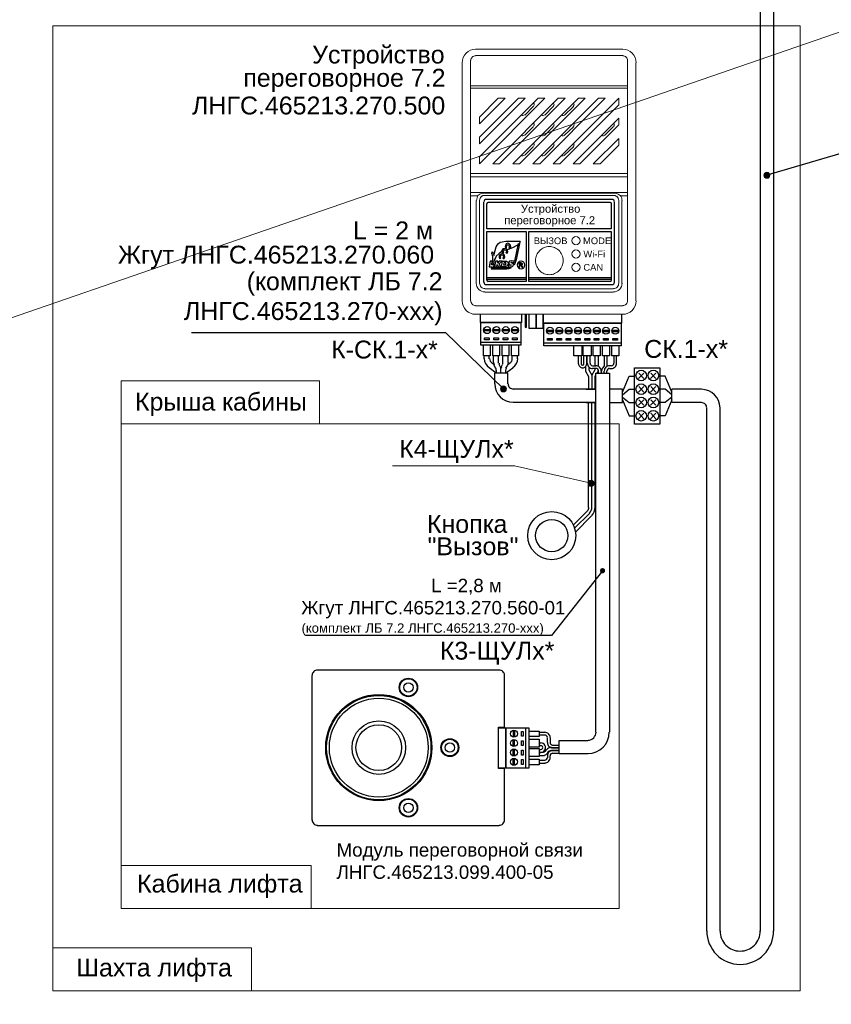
# Model space of a CAD drawing. Header units: millimetres. Extents: x -157 to 722, y -676 to 466.
# Tile 6 of 14: x 266 to 379, y -459 to -321. Entities that reach past the tile are written whole.
import ezdxf

# ---------------------------------------------------------------- set-up
doc = ezdxf.new("R2010")
doc.units = ezdxf.units.MM
doc.layers.get('0').update_dxf_attribs({"lineweight": 15})
doc.layers.add('EI_HATCH_GALV', color=7, linetype='Continuous', lineweight=15)
doc.styles.add('CP.Text', font='arial.ttf')

msp = doc.modelspace()

# ---------------------------------------------------------------- hatches: boundary and pattern name
at = {"transparency": 33554559}
for points in [[(347.17, -398.51), (347, -398.17), (346.88, -398.3)], [(347.17, -398.13), (347, -398.17), (347.17, -398.51)], [(347.17, -398.51), (347.39, -398.17), (347.17, -398.13)], [(347.17, -398.51), (347.51, -398.3), (347.39, -398.17)], [(347.17, -398.51), (346.88, -398.3), (346.84, -398.51)], [(346.84, -398.51), (346.88, -398.68), (347.17, -398.51)], [(347.17, -398.51), (346.88, -398.68), (347, -398.8)], [(347.17, -398.51), (347, -398.8), (347.17, -398.89)], [(347.55, -398.51), (347.51, -398.3), (347.17, -398.51)], [(347.17, -398.51), (347.51, -398.68), (347.55, -398.51)], [(347.17, -398.51), (347.39, -398.8), (347.51, -398.68)], [(347.17, -398.89), (347.39, -398.8), (347.17, -398.51)]]:
    msp.add_hatch(color=256, dxfattribs=at).paths.add_polyline_path(points)
at = {"layer": 'EI_HATCH_GALV'}
h = msp.add_hatch(color=256, dxfattribs=at)
h.dxf.hatch_style = 1
h.paths.add_polyline_path([(369.79, -343.16, 1), (370.62, -343.16, 1)])
h = msp.add_hatch(color=256, dxfattribs=at)
h.dxf.hatch_style = 1
h.paths.add_polyline_path([(332.91, -373.06, 1), (333.74, -373.06, 1)])
h = msp.add_hatch(color=256, dxfattribs=at)
h.dxf.hatch_style = 1
h.paths.add_polyline_path([(345.17, -386.27, 1), (346, -386.27, 1)])

# ---------------------------------------------------------------- linework, layer by layer
for p, q in [((334.85, -383.83), (317.77, -383.83)), ((345.59, -386.24), (334.85, -383.83))]:
    msp.add_line(p, q)
msp.add_lwpolyline([(-53.28, -293.9), (290.08, -675.54), (149.48, -122.31), (627.52, -529.1), (449.92, -116.39), (722.24, -205.15), (-156.88, -508.39)])
at = {"color": 30, "lineweight": 25, "true_color": 0xf26722}
for points in [[(369.27, -314.7), (369.27, -448.92)], [(371.13, -314.7), (371.13, -448.92)], [(356.91, -373.49), (355.94, -371.25), (355.22, -371.25)], [(356.91, -373.87), (355.94, -373.11), (355.22, -373.11)], [(356.91, -374.97), (356.91, -373.11)], [(361.02, -373.11), (356.91, -373.11)], [(356.91, -374.21), (355.94, -374.97), (355.22, -374.97)], [(356.91, -374.59), (355.94, -376.83), (355.22, -376.83)], [(361.02, -374.97), (356.91, -374.97)], [(361.78, -448.92), (361.78, -375.73)], [(363.64, -448.92), (363.64, -375.73)]]:
    msp.add_lwpolyline(points, dxfattribs=at)
for points in [[(270.24, -322.25), (374.86, -322.25), (374.86, -457.27), (270.24, -457.27)], [(307.58, -377.95), (279.8, -377.95), (279.8, -371.94), (307.58, -371.94)], [(279.8, -445.75), (349.5, -445.75), (349.5, -377.95), (279.8, -377.95)], [(306.4, -445.75), (279.8, -445.75), (279.8, -439.74), (306.4, -439.74)], [(298.07, -457.27), (270.24, -457.27), (270.24, -451.26), (298.07, -451.26)]]:
    msp.add_lwpolyline(points, close=True)
at = {"lineweight": 18}
for points in [[(350.01, -325.53), (329.4, -325.53)], [(329.4, -326.42), (350.01, -326.42)], [(327.53, -327.44), (327.53, -330.95), (327.53, -342.89), (327.53, -345.09), (327.53, -346.02), (327.53, -360.75)], [(350.69, -327.1), (350.69, -330.65), (328.72, -330.65)], [(328.72, -330.95), (328.72, -327.1)], [(351.87, -360.75), (351.87, -346.02), (351.87, -345.09), (351.87, -342.89), (351.87, -330.95), (351.87, -327.44)], [(350.69, -330.65), (350.69, -330.95)], [(350.69, -346.02), (350.69, -343.39), (350.69, -342.89), (328.72, -342.89), (328.72, -330.95), (350.69, -330.95), (350.69, -342.89)], [(336.3, -334.76), (337.48, -333.53)], [(340.27, -333.53), (339.09, -334.76)], [(341.88, -334.76), (343.11, -333.53)], [(337.48, -336.37), (336.3, -337.55)], [(339.09, -337.55), (340.27, -336.37)], [(341.88, -337.55), (343.11, -336.37)], [(348.7, -336.37), (347.51, -337.55)], [(336.3, -340.35), (337.48, -339.16)], [(339.09, -340.35), (340.27, -339.16)], [(343.11, -339.16), (341.88, -340.35)], [(328.72, -342.89), (328.72, -343.39), (350.69, -343.39)], [(328.72, -345.55), (328.72, -343.39)], [(350.69, -345.55), (328.72, -345.55), (328.72, -346.02), (328.72, -360.75)], [(328.72, -346.02), (329.69, -346.02), (329.73, -345.98), (330.03, -345.81), (330.33, -345.68), (330.41, -345.68), (330.71, -345.64), (348.7, -345.64), (348.99, -345.68), (349.08, -345.68), (349.38, -345.81), (349.67, -345.98), (349.71, -346.02), (350.69, -346.02), (350.69, -360.75)], [(329.52, -346.7), (329.52, -358.29)], [(329.99, -358.29), (329.99, -346.7)], [(330.24, -346.15), (330.45, -345.98), (330.54, -345.98), (330.71, -345.98), (348.7, -345.98), (348.95, -345.98), (349.16, -346.15)], [(349.46, -346.7), (349.46, -358.29)], [(349.88, -358.29), (349.88, -346.7)], [(348.7, -359.06), (330.71, -359.06)], [(330.71, -359.52), (348.7, -359.52)], [(350.01, -361.43), (329.4, -361.43)], [(329.4, -362.61), (350.01, -362.61)]]:
    msp.add_lwpolyline(points, dxfattribs=at)
for points in [[(339.13, -332.39), (329.99, -341.57), (329.99, -340.6), (338.2, -332.39)], [(336.34, -332.39), (329.99, -338.74), (329.99, -337.81), (335.41, -332.39)], [(329.99, -335.94), (329.99, -335.01), (332.57, -332.39), (333.54, -332.39)], [(341.97, -332.39), (332.78, -341.57), (331.85, -341.57), (340.99, -332.39)], [(344.76, -332.39), (335.58, -341.57), (334.64, -341.57), (343.83, -332.39)], [(347.55, -332.39), (338.41, -341.57), (337.44, -341.57), (346.62, -332.39)], [(349.46, -333.32), (341.21, -341.57), (340.27, -341.57), (349.46, -332.39)], [(349.46, -336.11), (344, -341.57), (343.07, -341.57), (349.46, -335.18)], [(349.46, -338.95), (346.84, -341.57), (345.86, -341.57), (349.46, -338.02)]]:
    msp.add_lwpolyline(points, close=True, dxfattribs=at)
at = {"lineweight": 25}
for points in [[(370.09, -343.16), (388.4, -337.79), (424.75, -337.79)], [(330.54, -346.91), (330.54, -350.84), (330.54, -358.12)], [(348.49, -346.53), (330.92, -346.53)], [(348.4, -347.16), (348.4, -350.63), (331, -350.63), (331, -347.16)], [(348.23, -346.99), (331.17, -346.99)], [(348.87, -358.12), (348.87, -350.84), (348.87, -346.91)], [(331, -357.83), (331, -351.01), (336.51, -351.01), (336.51, -358.04), (331.17, -358.04)], [(348.23, -358.04), (336.89, -358.04), (336.89, -351.01), (348.4, -351.01), (348.4, -357.83)], [(333.46, -353.43), (333.29, -353.47), (333.21, -353.51), (333.04, -353.76), (333.04, -353.93), (332.95, -353.93), (332.74, -354.1), (332.32, -354.48), (332.19, -354.7), (332.06, -354.95), (332.02, -355.03), (331.89, -355.67), (331.72, -355.67), (331.85, -355.08), (331.85, -354.57), (331.81, -354.36), (331.68, -354.15), (331.68, -354.1), (331.72, -353.85), (331.89, -354.06), (331.98, -354.31), (331.98, -354.4), (332.15, -353.68), (332.32, -353.17), (332.44, -352.92), (332.65, -352.71), (332.87, -352.54), (333.12, -352.45), (333.67, -352.37), (335.66, -352.37), (335.62, -352.45), (335.11, -354.99), (334.86, -355.63), (334.77, -355.71), (334.81, -355.63), (334.73, -355.46), (334.81, -355.29), (334.94, -354.99), (334.94, -354.95), (335.41, -352.71), (335.28, -352.92), (335.11, -353.05), (334.69, -353.26), (333.88, -353.6)], [(333.8, -353.21), (333.71, -353.13), (333.76, -353), (333.84, -352.88), (333.97, -352.88), (334.09, -352.92), (334.14, -353), (334.18, -353.13), (334.09, -353.26), (334.22, -353.38), (334.26, -353.34), (334.35, -353.13), (334.31, -352.92), (334.14, -352.75), (333.92, -352.66), (333.71, -352.75), (333.59, -352.92), (333.54, -353.17), (333.67, -353.38), (333.8, -353.26)], [(334.77, -355.16), (334.48, -355.12), (334.18, -355.2), (334.09, -355.33), (334.05, -355.46), (334.14, -355.58), (334.26, -355.67), (334.35, -355.67), (334.43, -355.71), (334.39, -355.75), (334.26, -355.8), (334.01, -355.71), (333.97, -355.92), (334.18, -355.97), (334.43, -355.97), (334.64, -355.88), (334.73, -355.67), (334.73, -355.54), (334.64, -355.5), (334.39, -355.42), (334.39, -355.37), (334.43, -355.33), (334.52, -355.33), (334.77, -355.37), (334.81, -355.16)], [(336.51, -357.49), (331, -357.49)], [(336.51, -357.74), (331, -357.74)], [(348.4, -357.49), (336.89, -357.49)], [(348.4, -357.74), (336.89, -357.74)], [(348.49, -358.51), (330.92, -358.51)], [(335.83, -362.61), (335.83, -363.75), (330.12, -363.75), (330.12, -362.61)], [(336.38, -362.61), (336.38, -364.39), (336.46, -364.47), (336.55, -364.39), (336.55, -362.61)], [(338.84, -362.61), (338.84, -364.6), (337.9, -364.6), (337.9, -362.61), (337.9, -364.6), (336.93, -364.6), (336.93, -362.61)], [(349.84, -362.7), (349.84, -363.84), (338.92, -363.84), (338.92, -362.7)], [(331.43, -364.77), (330.54, -364.77)], [(331.43, -364.94), (330.54, -364.94)], [(332.74, -364.77), (331.85, -364.77)], [(332.74, -364.94), (331.85, -364.94)], [(334.05, -364.77), (333.16, -364.77)], [(334.05, -364.94), (333.16, -364.94)], [(335.36, -364.77), (334.48, -364.77)], [(335.36, -364.94), (334.48, -364.94)], [(336.38, -364.39), (336.55, -364.39)], [(340.27, -364.86), (339.34, -364.86)], [(340.27, -365.07), (339.34, -365.07)], [(341.59, -364.86), (340.66, -364.86)], [(341.59, -365.07), (340.66, -365.07)], [(342.86, -364.86), (341.97, -364.86)], [(342.86, -365.07), (341.97, -365.07)], [(344.17, -364.86), (343.28, -364.86)], [(344.17, -365.07), (343.28, -365.07)], [(345.48, -364.86), (344.59, -364.86)], [(345.48, -365.07), (344.59, -365.07)], [(346.79, -364.86), (345.9, -364.86)], [(346.79, -365.07), (345.9, -365.07)], [(348.11, -364.86), (347.22, -364.86)], [(348.11, -365.07), (347.22, -365.07)], [(349.42, -364.86), (348.53, -364.86)], [(349.42, -365.07), (348.53, -365.07)], [(289.65, -365.15), (325.2, -365.15), (333.32, -373.06)], [(335.74, -366.55), (330.16, -366.55)], [(331.47, -366.93), (331.47, -368.41), (330.54, -368.41), (330.54, -366.93)], [(332.78, -366.93), (332.78, -368.41), (331.85, -368.41), (331.85, -366.93)], [(334.09, -366.93), (334.09, -368.41), (333.12, -368.41), (333.12, -366.93)], [(335.41, -366.93), (335.41, -368.41), (334.43, -368.41), (334.43, -366.93)], [(349.8, -366.63), (338.96, -366.63)], [(344.3, -367.01), (344.3, -368.41), (343.15, -368.41), (343.15, -367.01)], [(345.61, -367.01), (345.61, -368.41), (344.46, -368.41), (344.46, -367.01)], [(346.84, -367.01), (346.84, -368.41), (345.86, -368.41), (345.86, -367.01)], [(348.15, -367.01), (348.15, -368.41), (347.17, -368.41), (347.17, -367.01)], [(349.46, -367.01), (349.46, -368.41), (348.49, -368.41), (348.49, -367.01)], [(343.83, -369.55), (343.83, -368.41)], [(344.21, -368.41), (344.21, -369.55)], [(344.59, -369.55), (344.59, -368.41)], [(344.93, -368.41), (344.93, -369.55)], [(345.06, -369.47), (345.06, -368.41)], [(345.4, -368.41), (345.4, -369.47)], [(346.12, -368.41), (346.12, -369.81)], [(346.58, -368.41), (346.58, -369.89)], [(347.47, -369.72), (347.47, -368.41)], [(347.85, -369.89), (347.85, -368.41)], [(348.78, -368.41), (348.78, -369.47)], [(349.16, -369.47), (349.16, -368.41)], [(344.8, -369.93), (344.8, -370.57), (345.23, -371.33), (345.23, -373.11)], [(345.27, -369.98), (345.27, -370.4), (345.69, -371.12), (345.69, -373.11)], [(346.12, -370.19), (346.12, -370.4), (345.69, -371.12)], [(345.78, -369.81), (346.24, -369.81)], [(346.24, -370.19), (345.78, -370.19)], [(346.58, -370.4), (346.58, -370.57), (346.41, -370.87)], [(346.62, -370.87), (346.62, -370.57)], [(347, -370.57), (347, -370.87), (347, -370.74)], [(347.26, -370.1), (347.39, -369.98)], [(347.39, -370.57), (347.39, -370.87)], [(347.77, -370.87), (347.77, -370.57)], [(348.4, -369.81), (348.15, -369.81)], [(348.15, -370.19), (348.4, -370.19)], [(346.16, -373.11), (346.16, -371.33), (346.24, -371.16)], [(346.24, -421.11), (346.24, -370.87), (348.15, -370.87), (348.15, -421.11)], [(352.21, -371.59), (352.97, -370.87)], [(352.97, -371.59), (352.25, -370.87)], [(353.9, -371.59), (354.67, -370.87)], [(354.67, -371.59), (353.95, -370.87)], [(352.21, -373.49), (352.97, -372.73)], [(352.97, -373.49), (352.25, -372.73)], [(353.9, -373.49), (354.67, -372.73)], [(354.67, -373.49), (353.95, -372.73)], [(352.21, -375.35), (352.97, -374.59)], [(352.97, -375.35), (352.25, -374.59)], [(353.9, -375.35), (354.67, -374.59)], [(354.67, -375.35), (353.95, -374.59)], [(345.23, -389.66), (345.23, -374.97)], [(345.69, -389.62), (345.69, -374.97)], [(346.16, -389.62), (346.16, -374.97)], [(352.21, -377.22), (352.97, -376.45)], [(352.97, -377.22), (352.25, -376.45)], [(353.9, -377.22), (354.67, -376.45)], [(354.67, -377.22), (353.95, -376.45)], [(345.35, -390.51), (343.28, -392.54)], [(345.65, -390.8), (343.41, -393.09)], [(347.17, -398.51), (340.06, -407.57), (305.61, -407.57)], [(306.49, -413.15), (306.49, -433.39)], [(332.7, -412.43), (307.26, -412.43)], [(333.46, -426.15), (332.65, -426.15), (332.65, -420.39), (333.46, -420.39), (333.46, -413.15)], [(333.46, -420.39), (333.46, -420.48), (333.67, -420.48), (333.67, -426.11), (332.65, -426.11)], [(332.65, -420.48), (333.46, -420.48)], [(334.69, -420.86), (334.69, -421.79)], [(334.86, -420.86), (334.86, -421.79)], [(336.46, -426.11), (336.46, -420.48)], [(336.85, -420.94), (338.33, -420.94), (338.33, -421.7), (336.85, -421.7)], [(338.33, -421.11), (339.09, -421.11)], [(339.09, -421.49), (338.33, -421.49)], [(334.69, -423.1), (334.69, -422.17)], [(334.86, -423.1), (334.86, -422.17)], [(336.85, -422.09), (338.33, -422.09), (338.33, -423.19), (336.85, -423.19)], [(338.54, -422.64), (338.33, -422.64)], [(339.47, -422.55), (339.47, -421.87)], [(339.85, -421.87), (339.85, -422.55)], [(340.19, -422.89), (341.12, -422.89)], [(345.14, -424.12), (341.12, -424.12), (341.12, -422.25), (345.14, -422.25)], [(334.69, -424.41), (334.69, -423.48)], [(334.86, -424.41), (334.86, -423.48)], [(336.85, -423.36), (338.33, -423.36), (338.33, -424.5), (336.85, -424.5)], [(338.54, -423.02), (338.33, -423.02)], [(338.54, -423.57), (338.33, -423.57)], [(338.33, -424.33), (339.05, -424.33)], [(339.3, -423.57), (339.13, -423.78)], [(339.47, -424.03), (339.51, -423.99)], [(340.19, -423.27), (341.12, -423.27), (339.98, -423.27)], [(340.02, -423.65), (341.12, -423.65), (340.19, -423.65)], [(340.19, -424.03), (341.12, -424.03)], [(334.69, -425.73), (334.69, -424.79)], [(334.86, -425.73), (334.86, -424.79)], [(336.85, -424.88), (338.33, -424.88), (338.33, -425.64), (336.85, -425.64)], [(339.09, -425.05), (338.33, -425.05)], [(338.33, -425.43), (339.09, -425.43)], [(339.47, -424.41), (339.47, -424.67)], [(339.85, -424.67), (339.85, -424.41)], [(333.46, -433.39), (333.46, -426.15), (333.46, -426.11)], [(307.26, -434.15), (332.7, -434.15)]]:
    msp.add_lwpolyline(points, dxfattribs=at)
for points in [[(333.12, -353.89), (333.25, -354.1), (333.37, -353.98), (333.29, -353.85), (333.33, -353.72), (333.42, -353.64), (333.54, -353.6), (333.67, -353.64), (333.76, -353.72), (333.76, -353.85), (333.67, -353.98), (333.8, -354.1), (333.84, -354.06), (333.92, -353.85), (333.88, -353.64), (333.71, -353.47), (333.5, -353.43), (333.29, -353.51), (333.16, -353.68)], [(331.77, -355.16), (331.47, -355.16), (331.3, -355.97), (331.68, -355.97), (331.64, -356.14), (331.6, -356.26), (331.72, -356.26), (333.76, -356.26), (333.8, -356.26), (334.09, -356.22), (334.39, -356.09), (333.8, -356.09), (333.76, -356.09), (331.81, -356.09), (331.85, -355.97), (331.98, -355.97), (332.02, -355.71), (331.64, -355.71)], [(333.12, -355.16), (332.74, -355.16), (332.49, -355.46), (332.53, -355.16), (332.23, -355.16), (332.06, -355.97), (332.4, -355.97), (332.44, -355.63), (332.61, -355.97), (332.95, -355.97), (332.74, -355.54)], [(333.25, -354.7), (333.42, -354.87), (333.42, -354.82), (333.5, -354.61), (333.46, -354.36), (333.33, -354.19), (333.08, -354.15), (332.87, -354.23), (332.74, -354.4), (332.7, -354.65), (332.82, -354.87), (332.95, -354.7), (332.91, -354.61), (332.91, -354.48), (332.99, -354.36), (333.12, -354.31), (333.25, -354.36), (333.33, -354.48), (333.33, -354.61)], [(333.04, -355.97), (333.21, -355.16), (333.63, -355.16), (333.76, -355.16), (333.88, -355.25), (333.97, -355.33), (333.97, -355.46), (333.92, -355.67), (333.84, -355.84), (333.67, -355.92), (333.5, -355.97)], [(333.46, -355.33), (333.54, -355.33), (333.63, -355.37), (333.63, -355.46), (333.59, -355.67), (333.54, -355.75), (333.46, -355.75), (333.37, -355.75)], [(335.87, -355.92), (335.91, -356.01), (336.04, -356.01), (335.96, -355.88), (335.83, -355.75), (335.91, -355.71), (336, -355.63), (336, -355.54), (335.91, -355.46), (335.74, -355.42), (335.53, -355.42), (335.53, -356.01), (335.62, -356.01), (335.62, -355.75), (335.7, -355.75), (335.79, -355.8)], [(335.74, -355.67), (335.62, -355.67), (335.62, -355.5), (335.74, -355.5), (335.83, -355.5), (335.87, -355.58), (335.83, -355.67)], [(335.74, -363.75), (335.74, -366.93), (330.16, -366.93), (330.16, -363.75)], [(349.8, -363.84), (349.8, -367.01), (338.96, -367.01), (338.96, -363.84)], [(330.67, -365.91), (331.34, -365.91), (331.34, -366.17), (330.67, -366.17)], [(331.98, -365.91), (332.65, -365.91), (332.65, -366.17), (331.98, -366.17)], [(333.29, -365.91), (333.92, -365.91), (333.92, -366.17), (333.29, -366.17)], [(334.6, -365.91), (335.24, -365.91), (335.24, -366.17), (334.6, -366.17)], [(339.47, -366), (340.15, -366), (340.15, -366.25), (339.47, -366.25)], [(340.78, -366), (341.46, -366), (341.46, -366.25), (340.78, -366.25)], [(342.09, -366), (342.77, -366), (342.77, -366.25), (342.09, -366.25)], [(343.41, -366), (344.08, -366), (344.08, -366.25), (343.41, -366.25)], [(344.72, -366), (345.4, -366), (345.4, -366.25), (344.72, -366.25)], [(346.03, -366), (346.67, -366), (346.67, -366.25), (346.03, -366.25)], [(347.34, -366), (347.98, -366), (347.98, -366.25), (347.34, -366.25)], [(348.61, -366), (349.29, -366), (349.29, -366.25), (348.61, -366.25)], [(355.22, -370.1), (355.22, -377.98), (351.66, -377.98), (351.66, -370.1)], [(333.67, -420.48), (336.85, -420.48), (336.85, -426.11), (333.67, -426.11)], [(335.83, -421.66), (335.83, -420.98), (336.08, -420.98), (336.08, -421.66)], [(336.08, -422.3), (336.08, -422.97), (335.83, -422.97), (335.83, -422.3)], [(336.08, -423.61), (336.08, -424.29), (335.83, -424.29), (335.83, -423.61)], [(336.08, -424.92), (336.08, -425.6), (335.83, -425.6), (335.83, -424.92)]]:
    msp.add_lwpolyline(points, close=True, dxfattribs=at)
at = {"color": 4, "lineweight": 25}
for points in [[(330.62, -368.83), (330.62, -368.41)], [(331.34, -368.83), (331.34, -368.41)], [(331.94, -369.38), (331.94, -368.41)], [(332.65, -369.47), (332.65, -368.41)], [(333.25, -369.47), (333.25, -368.41)], [(333.97, -369.38), (333.97, -368.41)], [(334.56, -368.83), (334.56, -368.41)], [(335.28, -368.83), (335.28, -368.41)], [(332.32, -370.49), (332.32, -370.87), (331.3, -370.1)], [(331.98, -369.64), (331.68, -369.47)], [(332.23, -370.15), (332.02, -369.72)], [(332.95, -370.32), (332.95, -370.19)], [(332.95, -370.87), (332.95, -370.23)], [(332.99, -370.02), (333.21, -369.64)], [(333.63, -370.49), (333.63, -370.87), (334.64, -370.1)], [(333.67, -370.15), (333.92, -369.72)], [(333.92, -369.64), (334.22, -369.47)], [(333.92, -372.35), (333.92, -370.87), (332.06, -370.87), (332.06, -372.35)], [(349.97, -373.49), (350.9, -371.25), (351.66, -371.25)], [(344.89, -373.11), (346.24, -373.11), (346.16, -373.11), (334.69, -373.11)], [(348.15, -374.97), (349.97, -374.97), (349.97, -373.11), (348.15, -373.11)], [(349.97, -373.87), (350.9, -373.11), (351.66, -373.11)], [(349.97, -374.21), (350.9, -374.97), (351.66, -374.97)], [(349.97, -374.59), (350.9, -376.83), (351.66, -376.83)], [(344.89, -374.97), (346.24, -374.97), (346.16, -374.97), (334.69, -374.97)]]:
    msp.add_lwpolyline(points, dxfattribs=at)
msp.add_lwpolyline([(332.95, -370.17, 0.116406), (332.91, -370.02), (332.7, -369.64)], format="xyb", dxfattribs=at)
at = {"lineweight": 25}
for points in [[(343.83, -369.53, 0.414222), (344.4, -370.1, 0.414222), (344.97, -369.53)], [(344.21, -369.53, 0.414167), (344.4, -369.72, 0.414167), (344.59, -369.53)], [(345.23, -389.64, -0.19892), (345.02, -390.17), (343.11, -392.07)], [(339.17, -423.8, -0.215492), (338.88, -423.95), (338.33, -423.95), (338.54, -423.95)]]:
    msp.add_lwpolyline(points, format="xyb", dxfattribs=at)
at = {"color": 30, "lineweight": 25, "true_color": 0xf26722}
for points in [[(361.78, -448.9, 0.414214), (366.46, -453.58, 0.414214), (371.13, -448.9)], [(363.64, -448.9, 0.414214), (366.46, -451.72, 0.414214), (369.27, -448.9)]]:
    msp.add_lwpolyline(points, format="xyb", dxfattribs=at)
for centre in [(370.2, -343.16), (333.32, -373.06), (345.58, -386.27)]:
    msp.add_circle(centre, 0.415)
at = {"lineweight": 18}
for centre in [(343.47, -352.3), (343.47, -354.17), (343.47, -356.03)]:
    msp.add_circle(centre, 0.571, dxfattribs=at)
at = {"lineweight": 25}
for centre, radius in [((331.03, -364.83), 0.487), ((332.34, -364.83), 0.487), ((333.65, -364.83), 0.487), ((334.92, -364.83), 0.487), ((339.83, -364.92), 0.487), ((341.14, -364.92), 0.487), ((342.45, -364.92), 0.487), ((343.77, -364.92), 0.487), ((345.08, -364.92), 0.487), ((346.39, -364.92), 0.487), ((347.66, -364.92), 0.487), ((348.97, -364.92), 0.487), ((352.61, -371.18), 0.741), ((354.31, -371.18), 0.741), ((352.61, -373.09), 0.741), ((354.31, -373.09), 0.741), ((352.61, -374.95), 0.741), ((354.31, -374.95), 0.741), ((352.61, -376.81), 0.741), ((354.31, -376.81), 0.741), ((340.08, -393.58), 3.37), ((340.08, -393.58), 2.26), ((320.02, -414.83), 1.29), ((320.02, -414.83), 1.21), ((320.02, -414.83), 0.656), ((315.87, -423.25), 7.43), ((315.87, -423.25), 7.3), ((315.87, -423.25), 6.92), ((315.87, -423.25), 3.75), ((315.87, -423.25), 3.2), ((334.79, -421.3), 0.487), ((325.82, -423.25), 1.25), ((325.82, -423.25), 1.16), ((325.82, -423.25), 0.656), ((334.79, -422.61), 0.487), ((334.79, -423.93), 0.487), ((334.79, -425.24), 0.487), ((320.02, -431.67), 1.29), ((320.02, -431.67), 1.21), ((320.02, -431.67), 0.656)]:
    msp.add_circle(centre, radius, dxfattribs=at)
at = {"lineweight": 18}
for centre, radius, start, end in [((329.42, -327.41), 1.88, 89.9995, 180.0005), ((329.42, -327.08), 0.656, 89.9996, 180.0004), ((350.03, -327.41), 1.88, 359.9995, 90.0005), ((350.03, -327.08), 0.656, 359.9996, 90.0004), ((337.25, -333.26), 0.36, 315.0036, 34.8121), ((340.04, -333.26), 0.36, 315.0036, 34.8121), ((342.84, -333.26), 0.36, 315.0036, 34.8121), ((336.02, -334.44), 0.36, 235.1914, 314.992), ((338.86, -334.44), 0.36, 235.1914, 314.992), ((341.65, -334.44), 0.36, 235.1914, 314.992), ((337.25, -336.09), 0.36, 315.0036, 34.8121), ((340.04, -336.09), 0.36, 315.0036, 34.8121), ((342.84, -336.09), 0.36, 315.0036, 34.8121), ((348.47, -336.09), 0.36, 315.0036, 34.8121), ((336.02, -337.28), 0.36, 235.1914, 314.992), ((338.86, -337.28), 0.36, 235.1914, 314.992), ((341.65, -337.28), 0.36, 235.1914, 314.992), ((347.28, -337.28), 0.36, 235.1914, 314.992), ((337.25, -338.89), 0.36, 315.0036, 34.8121), ((340.04, -338.89), 0.36, 315.0036, 34.8121), ((342.84, -338.89), 0.36, 315.0036, 34.8121), ((336.02, -340.07), 0.36, 235.1914, 314.992), ((338.86, -340.07), 0.36, 235.1914, 314.992), ((341.65, -340.07), 0.36, 235.1914, 314.992), ((330.94, -346.72), 1.38, 146.4949, 178.8178), ((330.73, -346.67), 0.741, 129.8277, 179.9986), ((348.72, -346.67), 0.741, 0.0014, 50.1723), ((348.55, -346.72), 1.38, 1.084, 32.7922), ((330.73, -358.27), 1.21, 180.0003, 269.9997), ((330.73, -358.27), 0.741, 179.9999, 270.0001), ((348.72, -358.27), 0.741, 269.9999, 0.0001), ((348.72, -358.27), 1.21, 270.0003, 359.9997), ((329.42, -360.73), 1.88, 179.9995, 270.0005), ((329.42, -360.73), 0.656, 179.9996, 270.0004), ((350.03, -360.73), 1.88, 269.9995, 0.0005), ((350.03, -360.73), 0.656, 269.9996, 0.0004)]:
    msp.add_arc(centre, radius, start, end, dxfattribs=at)
at = {"lineweight": 25}
for centre, radius, start, end in [((330.94, -346.89), 0.36, 90.0036, 179.9964), ((331.19, -347.14), 0.191, 90.0046, 179.9954), ((348.25, -347.14), 0.191, 0.0046, 89.9954), ((348.51, -346.89), 0.36, 0.0036, 89.9964), ((335.78, -355.71), 0.546, 93.9378, 89.498), ((330.94, -358.1), 0.36, 180.0036, 269.9964), ((331.19, -357.81), 0.191, 180.0046, 269.9954), ((348.25, -357.81), 0.191, 270.0046, 359.9954), ((348.51, -358.1), 0.36, 270.0036, 359.9964), ((345.8, -369.45), 0.741, 179.9999, 270.0001), ((345.8, -369.45), 0.36, 180.0036, 269.9964), ((346.26, -370.55), 0.741, 359.9999, 90.0001), ((346.26, -370.55), 0.36, 0.0036, 89.9964), ((347.96, -370.72), 0.953, 137.2922, 179.9971), ((347.11, -369.7), 0.36, 317.2923, 359.9987), ((348.17, -370.55), 0.741, 89.9999, 180.0001), ((348.17, -370.55), 0.36, 90.0036, 179.9964), ((348.42, -369.45), 0.741, 269.9999, 0.0001), ((348.42, -369.45), 0.36, 270.0036, 359.9964), ((344.49, -389.6), 1.21, 315.0004, 0.0007), ((344.49, -389.6), 1.67, 315.0004, 0.001), ((307.28, -413.13), 0.741, 89.9999, 180.0001), ((332.72, -413.13), 0.741, 359.9999, 90.0001), ((339.11, -421.85), 0.741, 359.9999, 90.0001), ((339.11, -421.85), 0.36, 0.0036, 89.9964), ((345.16, -421.09), 1.12, 270.0001, 359.9999), ((345.16, -421.09), 2.98, 270.0001, 359.9999), ((338.56, -423.25), 0.656, 269.9996, 90.0004), ((338.56, -423.25), 0.275, 269.9983, 90.0017), ((340.21, -422.53), 0.741, 179.9999, 270.0001), ((340.21, -422.53), 0.36, 180.0036, 269.9964), ((339.07, -423.84), 0.445, 268.7823, 336.54), ((340, -424.1), 0.868, 88.4546, 139.6483), ((340.21, -424.39), 0.741, 89.9999, 180.0001), ((340.04, -424.27), 0.614, 90.1727, 151.9107), ((340.21, -424.39), 0.36, 90.0036, 179.9964), ((339.11, -424.65), 0.741, 269.9999, 0.0001), ((339.11, -424.65), 0.36, 270.0036, 359.9964), ((307.28, -433.37), 0.741, 179.9999, 270.0001), ((332.72, -433.37), 0.741, 269.9999, 0.0001)]:
    msp.add_arc(centre, radius, start, end, dxfattribs=at)
at = {"color": 4, "lineweight": 25}
for centre, radius, start, end in [((332.13, -368.81), 1.5, 179.9993, 236.3099), ((332.13, -368.81), 0.741, 179.9987, 235.8906), ((333.82, -368.81), 0.741, 304.1137, 359.9969), ((333.82, -368.81), 1.5, 303.6901, 0.0007), ((332.68, -369.36), 0.741, 180.0059, 206.5527), ((331.57, -370.46), 0.741, 0.0059, 26.5527), ((333.06, -369.45), 0.36, 179.9989, 206.5577), ((333.35, -370.17), 0.36, 153.4423, 180.0011), ((332.89, -369.45), 0.36, 333.4423, 0.0011), ((334.37, -370.46), 0.741, 153.437, 180.0044), ((333.27, -369.36), 0.741, 333.437, 0.0044), ((334.71, -372.33), 2.6, 180, 270), ((334.71, -372.33), 0.741, 179.9999, 270.0001)]:
    msp.add_arc(centre, radius, start, end, dxfattribs=at)
at = {"color": 30, "lineweight": 25, "true_color": 0xf26722}
for radius, start, end in [(2.6, 0, 90), (0.741, 359.9999, 90.0001)]:
    msp.add_arc((361.04, -375.71), radius, start, end, dxfattribs=at)
at = {"lineweight": 18}
for points, knots in [([(337.82, -355.1), (337.82, -354.84), (337.87, -354.58), (338.06, -354.11), (338.2, -353.89), (338.56, -353.53), (338.77, -353.38), (339.12, -353.23), (339.24, -353.19), (339.49, -353.14), (339.62, -353.13), (339.75, -353.13)], [0, 0, 0, 0, 0.776935, 0.776935, 1.541281, 1.541281, 2.309884, 2.309884, 2.687297, 2.687297, 3.075647, 3.075647, 3.075647, 3.075647]), ([(339.75, -353.13), (339.99, -353.13), (340.23, -353.18), (340.68, -353.36), (340.89, -353.49), (341.25, -353.84), (341.4, -354.05), (341.56, -354.41), (341.6, -354.54), (341.66, -354.81), (341.67, -354.96), (341.67, -355.1)], [0, 0, 0, 0, 0.730438, 0.730438, 1.463684, 1.463684, 2.234543, 2.234543, 2.64665, 2.64665, 3.07263, 3.07263, 3.07263, 3.07263]), ([(339.75, -357.07), (339.5, -357.07), (339.26, -357.02), (338.81, -356.84), (338.6, -356.7), (338.24, -356.36), (338.09, -356.14), (337.93, -355.78), (337.89, -355.65), (337.83, -355.38), (337.82, -355.24), (337.82, -355.1)], [0, 0, 0, 0, 0.730438, 0.730438, 1.463684, 1.463684, 2.234543, 2.234543, 2.64665, 2.64665, 3.07263, 3.07263, 3.07263, 3.07263]), ([(341.67, -355.1), (341.67, -355.36), (341.62, -355.61), (341.43, -356.09), (341.29, -356.3), (340.93, -356.67), (340.72, -356.81), (340.37, -356.96), (340.25, -357), (340, -357.05), (339.87, -357.07), (339.75, -357.07)], [0, 0, 0, 0, 0.776935, 0.776935, 1.541281, 1.541281, 2.309884, 2.309884, 2.687297, 2.687297, 3.075647, 3.075647, 3.075647, 3.075647])]:
    msp.add_open_spline(points, degree=3, knots=knots, dxfattribs=at)

# ---------------------------------------------------------------- texts
at = {"style": 'CP.Text'}
for s, insert, char_height, attachment_point in [('Устройство', (306.54, -328.27), 2.5, 7), ('переговорное 7.2', (296.9, -331.52), 2.5, 7), ('ЛНГС.465213.270.500', (289.73, -334.68), 2.5, 7), ('Устройство', (335.76, -348.74), 1.123, 7), ('L = 2 м', (312.24, -352.12), 2.5, 7), ('переговорное 7.2', (333.43, -350.35), 1.1234, 7), ('ВЫЗОВ', (337.57, -352.81), 0.936, 7), ('MODE', (344.46, -352.81), 0.939, 7), ('Жгут ЛНГС.465213.270.060', (279.36, -356.27), 2.5, 7), ('Wi-Fi', (344.51, -354.65), 0.939, 7), ('CAN', (344.51, -356.53), 0.939, 7), ('(комплект ЛБ 7.2\\PЛНГС.465213.270-ххх)', (324.79, -360.45), 2.5, 6), ('К-СК.1-х*', (309.2, -368.83), 2.5, 7), ('СК.1-х*', (353.02, -368.74), 2.5, 7), ('Крыша кабины', (281.74, -376.84), 2.5, 7), ('К4-ЩУЛх*', (318.72, -383.42), 2.5, 7), ('Кнопка', (322.61, -393.23), 2.5, 7), ('"Вызов"', (322.7, -396.36), 2.5, 7), ('L =2,8 м', (323.2, -401.85), 1.875, 7), ('Жгут ЛНГС.465213.270.560-01', (305.01, -405.17), 1.8751, 7), ('(комплект ЛБ 7.2 ЛНГС.465213.270-ххх)', (305.06, -407.57), 1.3125, 7), ('К3-ЩУЛх*', (324.42, -411.66), 2.5, 7), ('Модуль переговорной связи', (309.96, -439.07), 1.8751, 7), ('ЛНГС.465213.099.400-05', (309.96, -441.64), 1.8751, 7), ('Кабина лифта', (282.03, -444.28), 2.5, 7), ('Шахта лифта', (273.5, -456.03), 2.5, 7)]:
    msp.add_mtext(s, dxfattribs=dict(at, insert=insert, char_height=char_height, attachment_point=attachment_point))

doc.saveas('drawing.dxf')
